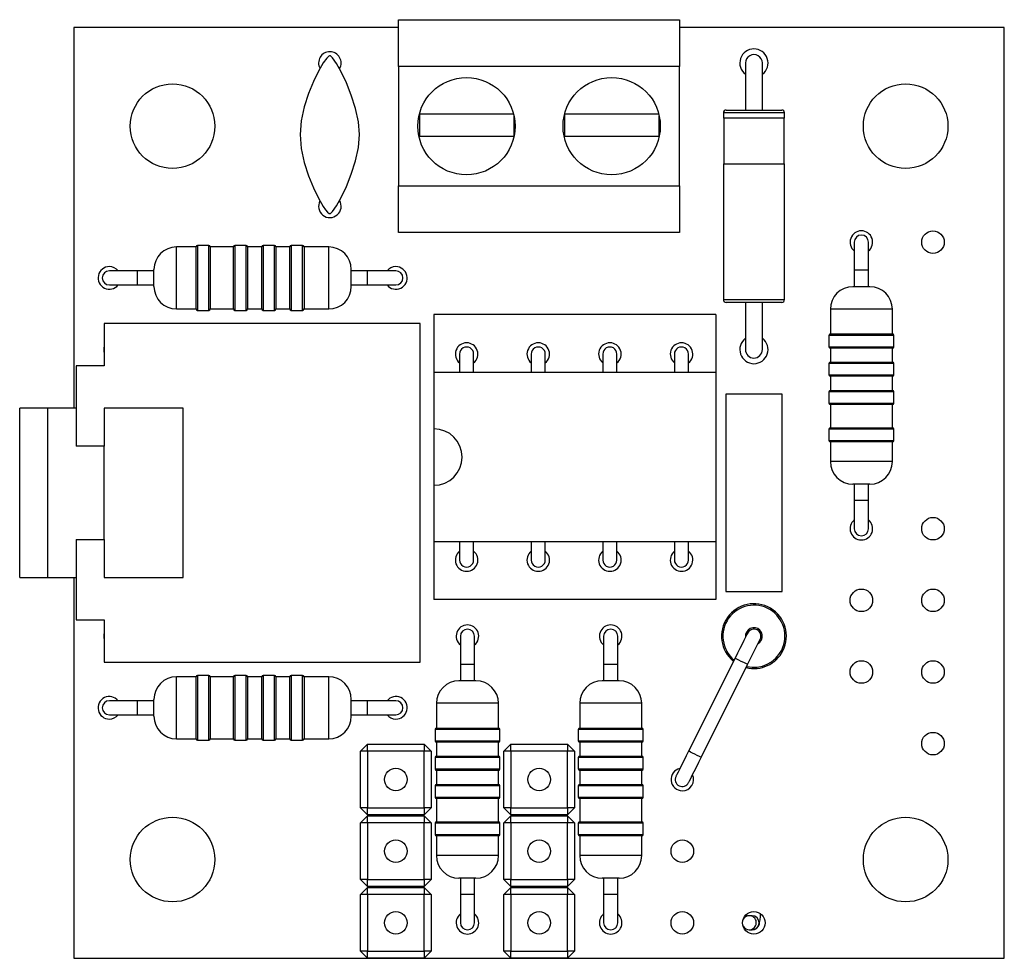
# Model space of a CAD drawing. Extents: x 0 to 118, y 0 to 175.
import ezdxf

# ---------------------------------------------------------------- set-up
doc = ezdxf.new("R2010")
doc.units = 0
doc.layers.get('0').update_dxf_attribs({"linetype": 'CONTINUOUS'})

msp = doc.modelspace()

# ---------------------------------------------------------------- linework, layer by layer
at = {"color": 7, "linetype": 'CONTINUOUS'}
for p, q in [((96.362, 175.133), (106.332, 175.133)), ((96.362, 173.478), (96.362, 175.133)), ((106.332, 175.133), (106.332, 173.478)), ((84.847, 174.858), (84.847, 161.358)), ((96.362, 174.858), (84.847, 174.858)), ((117.847, 174.858), (106.332, 174.858)), ((117.847, 141.858), (117.847, 174.858)), ((108.667, 173.598), (108.667, 171.928)), ((109.267, 171.928), (109.267, 173.598)), ((106.332, 173.478), (96.362, 173.478)), ((96.362, 173.478), (96.362, 169.238)), ((106.332, 169.238), (106.332, 173.478)), ((107.882, 171.828), (107.882, 171.64)), ((107.982, 171.928), (109.952, 171.928)), ((110.052, 171.64), (110.052, 171.828)), ((97.101, 171.788), (97.101, 171.008)), ((100.442, 171.788), (97.101, 171.788)), ((100.461, 171.008), (100.461, 171.708)), ((105.592, 171.788), (102.251, 171.788)), ((102.251, 171.788), (102.251, 171.008)), ((105.611, 171.008), (105.611, 171.708)), ((110.052, 171.64), (107.882, 171.64)), ((107.896, 171.64), (107.896, 170.019)), ((110.038, 170.019), (110.038, 171.64)), ((97.101, 171.008), (100.461, 171.008)), ((102.251, 171.008), (105.611, 171.008)), ((107.882, 170.019), (107.882, 165.208)), ((107.882, 170.019), (110.052, 170.019)), ((110.052, 165.208), (110.052, 170.019)), ((96.362, 169.238), (106.332, 169.238)), ((96.362, 167.583), (96.362, 169.238)), ((106.332, 169.238), (106.332, 167.583)), ((106.332, 167.583), (96.362, 167.583)), ((89.187, 167.078), (88.487, 167.078)), ((89.187, 164.878), (89.187, 167.078)), ((89.637, 167.128), (89.237, 167.128)), ((90.51, 167.078), (89.687, 167.078)), ((89.687, 167.078), (89.687, 164.878)), ((90.51, 164.878), (90.51, 167.078)), ((90.96, 167.128), (90.56, 167.128)), ((91.51, 167.078), (91.01, 167.078)), ((91.01, 167.078), (91.01, 164.878)), ((91.51, 164.878), (91.51, 167.078)), ((91.96, 167.128), (91.56, 167.128)), ((92.51, 167.078), (92.01, 167.078)), ((92.01, 167.078), (92.01, 164.878)), ((92.51, 164.878), (92.51, 167.078)), ((92.96, 167.128), (92.56, 167.128)), ((93.887, 167.078), (93.01, 167.078)), ((93.01, 167.078), (93.01, 164.878)), ((112.527, 167.248), (112.527, 166.248)), ((113.027, 166.248), (113.027, 167.248)), ((87.107, 166.228), (86.107, 166.228)), ((87.687, 166.228), (87.107, 166.228)), ((87.687, 165.678), (87.687, 166.278)), ((94.687, 165.678), (94.687, 166.278)), ((95.267, 166.228), (94.687, 166.228)), ((96.267, 166.228), (95.267, 166.228)), ((112.527, 166.248), (112.527, 165.668)), ((113.027, 165.668), (113.027, 166.248)), ((86.107, 165.728), (87.107, 165.728)), ((87.107, 165.728), (87.687, 165.728)), ((94.687, 165.728), (95.267, 165.728)), ((95.267, 165.728), (96.267, 165.728)), ((113.077, 165.668), (112.477, 165.668)), ((88.487, 164.878), (89.187, 164.878)), ((89.237, 164.828), (89.637, 164.828)), ((89.687, 164.878), (90.51, 164.878)), ((90.56, 164.828), (90.96, 164.828)), ((91.01, 164.878), (91.51, 164.878)), ((91.56, 164.828), (91.96, 164.828)), ((92.01, 164.878), (92.51, 164.878)), ((92.56, 164.828), (92.96, 164.828)), ((93.01, 164.878), (93.887, 164.878)), ((109.952, 165.108), (107.982, 165.108)), ((108.667, 165.108), (108.667, 163.438)), ((109.267, 163.438), (109.267, 165.108)), ((111.677, 164.868), (111.677, 163.991)), ((113.877, 163.991), (113.877, 164.868)), ((97.617, 164.678), (97.617, 162.628)), ((107.617, 164.678), (97.617, 164.678)), ((107.617, 164.678), (107.617, 162.628)), ((97.127, 164.358), (85.927, 164.358)), ((85.927, 164.358), (85.927, 162.858)), ((97.127, 152.358), (97.127, 164.358)), ((111.627, 163.941), (111.627, 163.541)), ((111.677, 163.991), (113.877, 163.991)), ((113.927, 163.541), (113.927, 163.941)), ((111.677, 163.491), (111.677, 162.991)), ((113.877, 163.491), (111.677, 163.491)), ((113.877, 162.991), (113.877, 163.491)), ((98.527, 163.278), (98.527, 162.628)), ((99.027, 162.628), (99.027, 163.278)), ((101.067, 163.278), (101.067, 162.628)), ((101.567, 162.628), (101.567, 163.278)), ((103.607, 163.278), (103.607, 162.628)), ((104.107, 162.628), (104.107, 163.278)), ((106.147, 163.278), (106.147, 162.628)), ((106.647, 162.628), (106.647, 163.278)), ((84.927, 162.858), (84.927, 160.016)), ((85.927, 162.858), (84.927, 162.858)), ((111.627, 162.941), (111.627, 162.541)), ((111.677, 162.991), (113.877, 162.991)), ((113.927, 162.541), (113.927, 162.941)), ((107.617, 162.628), (97.617, 162.628)), ((97.617, 162.628), (97.617, 160.628)), ((107.617, 162.628), (107.617, 156.628)), ((111.677, 162.491), (111.677, 161.991)), ((113.877, 162.491), (111.677, 162.491)), ((113.877, 161.991), (113.877, 162.491)), ((107.967, 161.858), (107.967, 154.858)), ((109.967, 161.858), (107.967, 161.858)), ((109.967, 154.858), (109.967, 161.858)), ((111.627, 161.941), (111.627, 161.541)), ((111.677, 161.991), (113.877, 161.991)), ((113.927, 161.541), (113.927, 161.941)), ((83.927, 161.357), (82.927, 161.357)), ((82.927, 155.359), (82.927, 161.357)), ((84.927, 161.358), (83.927, 161.358)), ((88.727, 161.358), (85.927, 161.358)), ((85.927, 161.358), (85.927, 160.016)), ((88.727, 155.358), (88.727, 161.358)), ((111.677, 161.491), (111.677, 160.668)), ((113.877, 161.491), (111.677, 161.491)), ((113.877, 160.668), (113.877, 161.491)), ((111.677, 160.668), (113.877, 160.668)), ((97.617, 160.628), (97.617, 158.628)), ((111.627, 160.618), (111.627, 160.218)), ((113.927, 160.218), (113.927, 160.618)), ((85.927, 160.016), (84.927, 160.016)), ((85.927, 156.7), (85.927, 160.016)), ((111.677, 160.168), (111.677, 159.468)), ((113.877, 160.168), (111.677, 160.168)), ((113.877, 159.468), (113.877, 160.168)), ((97.617, 158.628), (97.617, 156.628)), ((113.077, 158.668), (112.477, 158.668)), ((112.527, 158.668), (112.527, 158.088)), ((113.027, 158.088), (113.027, 158.668)), ((112.527, 158.088), (112.527, 157.088)), ((113.027, 157.088), (113.027, 158.088)), ((84.927, 156.7), (85.927, 156.7)), ((84.927, 156.7), (84.927, 153.858)), ((85.927, 156.7), (85.927, 155.358)), ((97.617, 156.628), (97.617, 154.578)), ((107.617, 156.628), (97.617, 156.628)), ((98.527, 156.628), (98.527, 155.978)), ((99.027, 155.978), (99.027, 156.628)), ((101.067, 156.628), (101.067, 155.978)), ((101.567, 155.978), (101.567, 156.628)), ((103.607, 156.628), (103.607, 155.978)), ((104.107, 155.978), (104.107, 156.628)), ((106.147, 156.628), (106.147, 155.978)), ((106.647, 155.978), (106.647, 156.628)), ((107.617, 156.628), (107.617, 154.578)), ((82.927, 155.359), (83.927, 155.359)), ((83.927, 155.358), (84.927, 155.358)), ((84.847, 155.358), (84.847, 141.858)), ((85.927, 155.358), (88.727, 155.358)), ((107.967, 154.858), (109.967, 154.858)), ((107.617, 154.578), (97.617, 154.578)), ((84.927, 153.858), (85.927, 153.858)), ((85.927, 153.858), (85.927, 152.358)), ((98.557, 153.278), (98.557, 152.278)), ((99.057, 152.278), (99.057, 153.278)), ((103.637, 153.278), (103.637, 152.278)), ((104.137, 152.278), (104.137, 153.278)), ((108.743, 152.272), (109.19, 153.167)), ((85.927, 152.358), (97.127, 152.358)), ((98.557, 152.278), (98.557, 151.698)), ((99.057, 151.698), (99.057, 152.278)), ((103.637, 152.278), (103.637, 151.698)), ((104.137, 151.698), (104.137, 152.278)), ((108.296, 152.496), (106.65, 149.204)), ((107.098, 148.981), (108.743, 152.272)), ((89.187, 151.838), (88.487, 151.838)), ((89.187, 149.638), (89.187, 151.838)), ((89.637, 151.888), (89.237, 151.888)), ((90.51, 151.838), (89.687, 151.838)), ((89.687, 151.838), (89.687, 149.638)), ((90.51, 149.638), (90.51, 151.838)), ((90.96, 151.888), (90.56, 151.888)), ((91.51, 151.838), (91.01, 151.838)), ((91.01, 151.838), (91.01, 149.638)), ((91.51, 149.638), (91.51, 151.838)), ((91.96, 151.888), (91.56, 151.888)), ((92.51, 151.838), (92.01, 151.838)), ((92.01, 151.838), (92.01, 149.638)), ((92.51, 149.638), (92.51, 151.838)), ((92.96, 151.888), (92.56, 151.888)), ((93.887, 151.838), (93.01, 151.838)), ((93.01, 151.838), (93.01, 149.638)), ((99.107, 151.698), (98.507, 151.698)), ((104.187, 151.698), (103.587, 151.698)), ((87.107, 150.988), (86.107, 150.988)), ((87.687, 150.988), (87.107, 150.988)), ((87.687, 150.438), (87.687, 151.038)), ((94.687, 150.438), (94.687, 151.038)), ((95.267, 150.988), (94.687, 150.988)), ((96.267, 150.988), (95.267, 150.988)), ((97.707, 150.898), (97.707, 150.021)), ((99.907, 150.021), (99.907, 150.898)), ((102.787, 150.898), (102.787, 150.021)), ((104.987, 150.021), (104.987, 150.898)), ((86.107, 150.488), (87.107, 150.488)), ((87.107, 150.488), (87.687, 150.488)), ((94.687, 150.488), (95.267, 150.488)), ((95.267, 150.488), (96.267, 150.488)), ((97.657, 149.971), (97.657, 149.571)), ((97.707, 150.021), (99.907, 150.021)), ((99.957, 149.571), (99.957, 149.971)), ((102.737, 149.971), (102.737, 149.571)), ((102.787, 150.021), (104.987, 150.021)), ((105.037, 149.571), (105.037, 149.971)), ((88.487, 149.638), (89.187, 149.638)), ((89.237, 149.588), (89.637, 149.588)), ((89.687, 149.638), (90.51, 149.638)), ((90.56, 149.588), (90.96, 149.588)), ((91.01, 149.638), (91.51, 149.638)), ((91.56, 149.588), (91.96, 149.588)), ((92.01, 149.638), (92.51, 149.638)), ((92.56, 149.588), (92.96, 149.588)), ((93.01, 149.638), (93.887, 149.638)), ((97.707, 149.521), (97.707, 149.021)), ((99.907, 149.521), (97.707, 149.521)), ((99.907, 149.021), (99.907, 149.521)), ((102.787, 149.521), (102.787, 149.021)), ((104.987, 149.521), (102.787, 149.521)), ((104.987, 149.021), (104.987, 149.521)), ((95.012, 149.203), (95.262, 149.453)), ((95.012, 147.193), (95.012, 149.203)), ((95.262, 149.203), (95.012, 149.203)), ((95.262, 149.203), (95.262, 149.453)), ((95.262, 149.453), (97.272, 149.453)), ((95.262, 149.203), (95.262, 147.193)), ((97.272, 149.203), (95.262, 149.203)), ((97.272, 149.453), (97.272, 149.203)), ((97.272, 149.453), (97.522, 149.203)), ((97.272, 147.193), (97.272, 149.203)), ((97.522, 149.203), (97.272, 149.203)), ((97.522, 149.203), (97.522, 147.193)), ((100.092, 149.203), (100.342, 149.453)), ((100.092, 147.193), (100.092, 149.203)), ((100.342, 149.203), (100.092, 149.203)), ((100.342, 149.203), (100.342, 149.453)), ((100.342, 149.453), (102.352, 149.453)), ((100.342, 149.203), (100.342, 147.193)), ((102.352, 149.203), (100.342, 149.203)), ((102.352, 149.453), (102.352, 149.203)), ((102.352, 149.453), (102.602, 149.203)), ((102.352, 147.193), (102.352, 149.203)), ((102.602, 149.203), (102.352, 149.203)), ((102.602, 149.203), (102.602, 147.193)), ((97.657, 148.971), (97.657, 148.571)), ((97.707, 149.021), (99.907, 149.021)), ((99.957, 148.571), (99.957, 148.971)), ((102.737, 148.971), (102.737, 148.571)), ((102.787, 149.021), (104.987, 149.021)), ((105.037, 148.571), (105.037, 148.971)), ((97.707, 148.521), (97.707, 148.021)), ((99.907, 148.521), (97.707, 148.521)), ((99.907, 148.021), (99.907, 148.521)), ((102.787, 148.521), (102.787, 148.021)), ((104.987, 148.521), (102.787, 148.521)), ((104.987, 148.021), (104.987, 148.521)), ((97.657, 147.971), (97.657, 147.571)), ((97.707, 148.021), (99.907, 148.021)), ((99.957, 147.571), (99.957, 147.971)), ((102.737, 147.971), (102.737, 147.571)), ((102.787, 148.021), (104.987, 148.021)), ((105.037, 147.571), (105.037, 147.971)), ((97.707, 147.521), (97.707, 146.698)), ((99.907, 147.521), (97.707, 147.521)), ((99.907, 146.698), (99.907, 147.521)), ((102.787, 147.521), (102.787, 146.698)), ((104.987, 147.521), (102.787, 147.521)), ((104.987, 146.698), (104.987, 147.521)), ((95.262, 146.943), (95.012, 147.193)), ((95.262, 147.193), (95.012, 147.193)), ((95.262, 146.943), (95.262, 147.193)), ((95.262, 147.193), (97.272, 147.193)), ((97.272, 147.193), (97.272, 146.943)), ((97.522, 147.193), (97.272, 147.193)), ((97.522, 147.193), (97.272, 146.943)), ((100.342, 146.943), (100.092, 147.193)), ((100.342, 147.193), (100.092, 147.193)), ((100.342, 146.943), (100.342, 147.193)), ((100.342, 147.193), (102.352, 147.193)), ((102.602, 147.193), (102.352, 146.943)), ((102.352, 147.193), (102.352, 146.943)), ((102.602, 147.193), (102.352, 147.193)), ((95.012, 146.663), (95.262, 146.913)), ((97.272, 146.943), (95.262, 146.943)), ((95.262, 146.663), (95.262, 146.913)), ((95.262, 146.913), (97.272, 146.913)), ((97.272, 146.913), (97.272, 146.663)), ((97.272, 146.913), (97.522, 146.663)), ((97.707, 146.698), (99.907, 146.698)), ((100.092, 146.663), (100.342, 146.913)), ((102.352, 146.943), (100.342, 146.943)), ((100.342, 146.663), (100.342, 146.913)), ((100.342, 146.913), (102.352, 146.913)), ((102.352, 146.913), (102.352, 146.663)), ((102.352, 146.913), (102.602, 146.663)), ((102.787, 146.698), (104.987, 146.698)), ((95.012, 144.653), (95.012, 146.663)), ((95.262, 146.663), (95.012, 146.663)), ((97.272, 146.663), (95.262, 146.663)), ((95.262, 146.663), (95.262, 144.653)), ((97.272, 144.653), (97.272, 146.663)), ((97.522, 146.663), (97.272, 146.663)), ((97.522, 146.663), (97.522, 144.653)), ((97.657, 146.648), (97.657, 146.248)), ((99.957, 146.248), (99.957, 146.648)), ((100.092, 144.653), (100.092, 146.663)), ((100.342, 146.663), (100.092, 146.663)), ((100.342, 146.663), (100.342, 144.653)), ((102.352, 146.663), (100.342, 146.663)), ((102.352, 144.653), (102.352, 146.663)), ((102.602, 146.663), (102.352, 146.663)), ((102.602, 146.663), (102.602, 144.653)), ((102.737, 146.648), (102.737, 146.248)), ((105.037, 146.248), (105.037, 146.648)), ((97.707, 146.198), (97.707, 145.498)), ((99.907, 146.198), (97.707, 146.198)), ((99.907, 145.498), (99.907, 146.198)), ((102.787, 146.198), (102.787, 145.498)), ((104.987, 146.198), (102.787, 146.198)), ((104.987, 145.498), (104.987, 146.198)), ((95.262, 144.403), (95.012, 144.653)), ((95.262, 144.653), (95.012, 144.653)), ((95.262, 144.403), (95.262, 144.653)), ((95.262, 144.653), (97.272, 144.653)), ((97.522, 144.653), (97.272, 144.653)), ((97.272, 144.653), (97.272, 144.403)), ((97.522, 144.653), (97.272, 144.403)), ((99.107, 144.698), (98.507, 144.698)), ((98.557, 144.698), (98.557, 144.118)), ((99.057, 144.118), (99.057, 144.698)), ((100.342, 144.403), (100.092, 144.653)), ((100.342, 144.653), (100.092, 144.653)), ((100.342, 144.403), (100.342, 144.653)), ((100.342, 144.653), (102.352, 144.653)), ((102.602, 144.653), (102.352, 144.403)), ((102.352, 144.653), (102.352, 144.403)), ((102.602, 144.653), (102.352, 144.653)), ((104.187, 144.698), (103.587, 144.698)), ((103.637, 144.698), (103.637, 144.118)), ((104.137, 144.118), (104.137, 144.698)), ((95.012, 144.123), (95.262, 144.373)), ((97.272, 144.403), (95.262, 144.403)), ((95.262, 144.123), (95.262, 144.373)), ((95.262, 144.373), (97.272, 144.373)), ((97.272, 144.373), (97.272, 144.123)), ((97.272, 144.373), (97.522, 144.123)), ((100.092, 144.123), (100.342, 144.373)), ((102.352, 144.403), (100.342, 144.403)), ((100.342, 144.123), (100.342, 144.373)), ((100.342, 144.373), (102.352, 144.373)), ((102.352, 144.373), (102.352, 144.123)), ((102.352, 144.373), (102.602, 144.123)), ((95.012, 142.113), (95.012, 144.123)), ((95.262, 144.123), (95.012, 144.123)), ((97.272, 144.123), (95.262, 144.123)), ((95.262, 144.123), (95.262, 142.113)), ((97.272, 142.113), (97.272, 144.123)), ((97.522, 144.123), (97.272, 144.123)), ((97.522, 144.123), (97.522, 142.113)), ((98.557, 144.118), (98.557, 143.118)), ((99.057, 143.118), (99.057, 144.118)), ((100.092, 142.113), (100.092, 144.123)), ((100.342, 144.123), (100.092, 144.123)), ((102.352, 144.123), (100.342, 144.123)), ((100.342, 144.123), (100.342, 142.113)), ((102.352, 142.113), (102.352, 144.123)), ((102.602, 144.123), (102.352, 144.123)), ((102.602, 144.123), (102.602, 142.113)), ((103.637, 144.118), (103.637, 143.118)), ((104.137, 143.118), (104.137, 144.118)), ((108.697, 143.405), (108.692, 143.339)), ((108.905, 143.369), (108.803, 143.369)), ((108.801, 142.869), (108.903, 142.869)), ((84.847, 141.858), (117.847, 141.858)), ((95.262, 141.863), (95.012, 142.113)), ((95.262, 142.113), (95.012, 142.113)), ((95.262, 141.863), (95.262, 142.113)), ((95.262, 142.113), (97.272, 142.113)), ((97.272, 141.863), (95.262, 141.863)), ((97.522, 142.113), (97.272, 141.863)), ((97.272, 142.113), (97.272, 141.863)), ((97.522, 142.113), (97.272, 142.113)), ((100.342, 141.863), (100.092, 142.113)), ((100.342, 142.113), (100.092, 142.113)), ((100.342, 142.113), (102.352, 142.113)), ((100.342, 141.863), (100.342, 142.113)), ((102.352, 141.863), (100.342, 141.863)), ((102.602, 142.113), (102.352, 141.863)), ((102.352, 142.113), (102.352, 141.863)), ((102.602, 142.113), (102.352, 142.113))]:
    msp.add_line(p, q, dxfattribs=at)
at = {"color": 8, "linetype": 'CONTINUOUS'}
for p, q in [((110.052, 171.828), (107.882, 171.828)), ((88.487, 164.878), (88.487, 167.078)), ((89.237, 167.128), (89.237, 164.828)), ((89.637, 164.828), (89.637, 167.128)), ((90.56, 167.128), (90.56, 164.828)), ((90.96, 164.828), (90.96, 167.128)), ((91.56, 167.128), (91.56, 164.828)), ((91.96, 164.828), (91.96, 167.128)), ((92.56, 167.128), (92.56, 164.828)), ((92.96, 164.828), (92.96, 167.128)), ((93.887, 164.878), (93.887, 167.078)), ((87.107, 165.728), (87.107, 166.228)), ((95.267, 165.728), (95.267, 166.228)), ((113.027, 166.248), (112.527, 166.248)), ((107.882, 165.208), (110.052, 165.208)), ((113.877, 164.868), (111.677, 164.868)), ((113.927, 163.941), (111.627, 163.941)), ((111.627, 163.541), (113.927, 163.541)), ((113.927, 162.941), (111.627, 162.941)), ((111.627, 162.541), (113.927, 162.541)), ((113.927, 161.941), (111.627, 161.941)), ((83.927, 155.359), (83.927, 161.357)), ((111.627, 161.541), (113.927, 161.541)), ((113.927, 160.618), (111.627, 160.618)), ((111.627, 160.218), (113.927, 160.218)), ((113.877, 159.468), (111.677, 159.468)), ((113.027, 158.088), (112.527, 158.088)), ((99.057, 152.278), (98.557, 152.278)), ((104.137, 152.278), (103.637, 152.278)), ((88.487, 149.638), (88.487, 151.838)), ((89.237, 151.888), (89.237, 149.588)), ((89.637, 149.588), (89.637, 151.888)), ((90.56, 151.888), (90.56, 149.588)), ((90.96, 149.588), (90.96, 151.888)), ((91.56, 151.888), (91.56, 149.588)), ((91.96, 149.588), (91.96, 151.888)), ((92.56, 151.888), (92.56, 149.588)), ((92.96, 149.588), (92.96, 151.888)), ((93.887, 149.638), (93.887, 151.838)), ((87.107, 150.488), (87.107, 150.988)), ((95.267, 150.488), (95.267, 150.988)), ((99.907, 150.898), (97.707, 150.898)), ((104.987, 150.898), (102.787, 150.898)), ((99.957, 149.971), (97.657, 149.971)), ((105.037, 149.971), (102.737, 149.971)), ((97.657, 149.571), (99.957, 149.571)), ((102.737, 149.571), (105.037, 149.571)), ((99.957, 148.971), (97.657, 148.971)), ((105.037, 148.971), (102.737, 148.971)), ((97.657, 148.571), (99.957, 148.571)), ((102.737, 148.571), (105.037, 148.571)), ((99.957, 147.971), (97.657, 147.971)), ((105.037, 147.971), (102.737, 147.971)), ((97.657, 147.571), (99.957, 147.571)), ((102.737, 147.571), (105.037, 147.571)), ((99.957, 146.648), (97.657, 146.648)), ((105.037, 146.648), (102.737, 146.648)), ((97.657, 146.248), (99.957, 146.248)), ((102.737, 146.248), (105.037, 146.248)), ((99.907, 145.498), (97.707, 145.498)), ((104.987, 145.498), (102.787, 145.498)), ((99.057, 144.118), (98.557, 144.118)), ((104.137, 144.118), (103.637, 144.118))]:
    msp.add_line(p, q, dxfattribs=at)
at = {"color": 7, "linetype": 'CONTINUOUS'}
for points in [[(94.977, 171.058), (94.938, 171.515), (94.835, 171.99), (94.687, 172.459), (94.512, 172.898), (94.33, 173.281), (94.159, 173.585), (94.018, 173.786), (93.96, 173.844), (93.947, 173.852), (93.936, 173.856), (93.927, 173.858), (93.915, 173.856), (93.901, 173.849), (93.876, 173.831), (93.82, 173.774), (93.694, 173.603), (93.523, 173.314), (93.341, 172.944), (93.166, 172.513), (93.018, 172.042), (92.915, 171.55), (92.877, 171.058)], [(92.877, 171.058), (92.915, 170.566), (93.018, 170.074), (93.166, 169.603), (93.341, 169.172), (93.523, 168.802), (93.694, 168.513), (93.778, 168.394), (93.849, 168.31), (93.898, 168.268), (93.914, 168.261), (93.927, 168.258), (93.939, 168.261), (93.954, 168.268), (93.971, 168.281), (94.018, 168.33), (94.159, 168.531), (94.33, 168.835), (94.512, 169.218), (94.687, 169.657), (94.835, 170.126), (94.938, 170.601), (94.977, 171.058)], [(108.743, 153.39), (108.735, 153.373), (108.709, 153.322), (108.668, 153.239), (108.612, 153.128), (108.545, 152.993), (108.467, 152.838), (108.383, 152.67), (108.296, 152.496)], [(106.65, 149.204), (106.563, 149.03), (106.479, 148.862), (106.402, 148.707), (106.334, 148.572), (106.278, 148.461), (106.237, 148.378), (106.212, 148.327), (106.203, 148.31)], [(106.65, 148.086), (106.659, 148.103), (106.684, 148.154), (106.726, 148.237), (106.781, 148.348), (106.849, 148.484), (106.926, 148.638), (107.01, 148.806), (107.098, 148.981)], [(108.903, 142.869), (108.989, 142.883), (109.053, 142.917), (109.098, 142.958), (109.128, 143), (109.147, 143.04), (109.159, 143.078), (109.17, 143.128), (109.184, 143.226), (109.194, 143.334), (109.2, 143.435)]]:
    msp.add_lwpolyline(points, dxfattribs=at)
at = {"color": 8, "linetype": 'CONTINUOUS'}
for points in [[(109.116, 153.018), (109.173, 153.06), (109.235, 153.144)], [(108.743, 152.272), (108.726, 152.281), (108.678, 152.305), (108.605, 152.341), (108.52, 152.384), (108.434, 152.427), (108.362, 152.463), (108.313, 152.487), (108.296, 152.496)], [(107.098, 148.981), (107.081, 148.989), (107.032, 149.013), (106.959, 149.05), (106.874, 149.092), (106.788, 149.135), (106.716, 149.171), (106.667, 149.196), (106.65, 149.204)]]:
    msp.add_lwpolyline(points, dxfattribs=at)
at = {"color": 7, "linetype": 'CONTINUOUS'}
for centre, radius in [((88.347, 171.358), 1.5), ((98.772, 171.358), 1.725), ((103.922, 171.358), 1.725), ((114.347, 171.358), 1.5), ((115.317, 167.248), 0.4), ((115.317, 157.088), 0.4), ((112.777, 154.548), 0.4), ((115.317, 154.548), 0.4), ((112.777, 152.008), 0.4), ((115.317, 152.008), 0.4), ((115.317, 149.468), 0.4), ((96.267, 148.198), 0.4), ((101.347, 148.198), 0.4), ((88.347, 145.358), 1.5), ((114.347, 145.358), 1.5), ((96.267, 145.658), 0.4), ((101.347, 145.658), 0.4), ((106.427, 145.658), 0.4), ((96.267, 143.118), 0.4), ((101.347, 143.118), 0.4), ((106.427, 143.118), 0.4), ((108.967, 143.118), 0.4)]:
    msp.add_circle(centre, radius, dxfattribs=at)
for centre, radius, start, end in [((93.927, 173.598), 0.4, 90, 208.6676), ((93.927, 173.598), 0.4, 329.4169, 90), ((108.967, 173.598), 0.5, 306.8699, 233.1301), ((108.967, 173.598), 0.3, 359.9997, 180.0003), ((107.982, 171.828), 0.1, 90, 180), ((109.952, 171.828), 0.1, 0, 90), ((93.927, 168.518), 0.4, 151.5547, 31.0394), ((112.777, 167.248), 0.4, 308.6822, 231.3178), ((112.777, 167.248), 0.25, 0, 180), ((88.487, 166.278), 0.8, 90, 180), ((89.237, 167.078), 0.05, 90, 180), ((89.637, 167.078), 0.05, 0, 90), ((90.56, 167.078), 0.05, 90, 180), ((90.96, 167.078), 0.05, 0, 90), ((91.56, 167.078), 0.05, 90, 180), ((91.96, 167.078), 0.05, 0, 90), ((92.56, 167.078), 0.05, 90, 180), ((92.96, 167.078), 0.05, 0, 90), ((93.887, 166.278), 0.8, 0, 90), ((86.107, 165.978), 0.4, 90, 321.3178), ((86.107, 165.978), 0.25, 90, 270), ((86.107, 165.978), 0.4, 38.6822, 90), ((96.267, 165.978), 0.4, 90, 141.3178), ((96.267, 165.978), 0.4, 218.6822, 90), ((96.267, 165.978), 0.25, 270, 90), ((88.487, 165.678), 0.8, 180, 270), ((93.887, 165.678), 0.8, 270, 0), ((112.477, 164.868), 0.8, 90, 180), ((113.077, 164.868), 0.8, 0, 90), ((107.982, 165.208), 0.1, 180, 270), ((109.952, 165.208), 0.1, 270, 0), ((89.237, 164.878), 0.05, 180, 270), ((89.637, 164.878), 0.05, 270, 0), ((90.56, 164.878), 0.05, 180, 270), ((90.96, 164.878), 0.05, 270, 0), ((91.56, 164.878), 0.05, 180, 270), ((91.96, 164.878), 0.05, 270, 0), ((92.56, 164.878), 0.05, 180, 270), ((92.96, 164.878), 0.05, 270, 0), ((108.967, 163.438), 0.5, 126.8699, 270), ((108.967, 163.438), 0.5, 270, 53.1301), ((111.677, 163.941), 0.05, 90, 180), ((113.877, 163.941), 0.05, 0, 90), ((86.307, 163.438), 0.4, 161.8051, 198.1949), ((98.777, 163.278), 0.4, 90, 231.3178), ((98.777, 163.278), 0.25, 359.9999, 180.0001), ((98.777, 163.278), 0.4, 308.6822, 90), ((101.318, 163.278), 0.4, 90, 231.1341), ((101.317, 163.278), 0.25, 359.9999, 180.0001), ((101.318, 163.278), 0.4, 308.4989, 90), ((103.859, 163.278), 0.4, 90, 230.9499), ((103.857, 163.278), 0.25, 359.9999, 180.0001), ((103.859, 163.278), 0.4, 308.3161, 90), ((106.4, 163.278), 0.4, 90, 230.7652), ((106.397, 163.278), 0.25, 359.9999, 180.0001), ((106.4, 163.278), 0.4, 308.1338, 90), ((108.967, 163.438), 0.3, 180.0001, 359.9999), ((111.677, 163.541), 0.05, 180, 270), ((113.877, 163.541), 0.05, 270, 0), ((111.677, 162.941), 0.05, 90, 180), ((113.877, 162.941), 0.05, 0, 90), ((111.677, 162.541), 0.05, 180, 270), ((113.877, 162.541), 0.05, 270, 0), ((111.677, 161.941), 0.05, 90, 180), ((113.877, 161.941), 0.05, 0, 90), ((111.677, 161.541), 0.05, 180, 270), ((113.877, 161.541), 0.05, 270, 0), ((111.677, 160.618), 0.05, 90, 180), ((113.877, 160.618), 0.05, 0, 90), ((97.617, 159.628), 1, 270, 90), ((111.677, 160.218), 0.05, 180, 270), ((113.877, 160.218), 0.05, 270, 0), ((112.477, 159.468), 0.8, 180, 270), ((113.077, 159.468), 0.8, 270, 0), ((112.777, 157.088), 0.4, 128.6822, 270), ((112.777, 157.088), 0.4, 270, 51.3178), ((112.777, 157.088), 0.25, 180, 0), ((98.777, 155.978), 0.4, 128.6822, 270), ((98.777, 155.978), 0.4, 270, 51.3178), ((101.318, 155.978), 0.4, 128.8659, 270), ((101.318, 155.978), 0.4, 270, 51.5011), ((103.859, 155.978), 0.4, 129.0501, 270), ((103.859, 155.978), 0.4, 270, 51.6839), ((106.4, 155.978), 0.4, 129.2348, 270), ((106.4, 155.978), 0.4, 270, 51.8662), ((98.777, 155.978), 0.25, 179.9999, 0.0001), ((101.317, 155.978), 0.25, 179.9999, 0.0001), ((103.857, 155.978), 0.25, 179.9999, 0.0001), ((106.397, 155.978), 0.25, 179.9999, 0.0001), ((108.967, 153.278), 1.15, 333.4349, 230.8791), ((108.967, 153.278), 1.1, 333.4349, 230.2984), ((98.807, 153.278), 0.4, 308.6822, 231.3178), ((103.887, 153.278), 0.4, 308.6822, 231.3178), ((86.307, 153.278), 0.4, 161.8051, 198.1949), ((98.807, 153.278), 0.25, 0, 180), ((103.887, 153.278), 0.25, 0, 180), ((108.967, 153.278), 0.25, 333.4349, 153.4349), ((108.967, 153.278), 1.15, 255.9908, 333.4349), ((108.967, 153.278), 1.1, 256.8615, 333.4349), ((88.487, 151.038), 0.8, 90, 180), ((89.237, 151.838), 0.05, 90, 180), ((89.637, 151.838), 0.05, 0, 90), ((90.56, 151.838), 0.05, 90, 180), ((90.96, 151.838), 0.05, 0, 90), ((91.56, 151.838), 0.05, 90, 180), ((91.96, 151.838), 0.05, 0, 90), ((92.56, 151.838), 0.05, 90, 180), ((92.96, 151.838), 0.05, 0, 90), ((93.887, 151.038), 0.8, 0, 90), ((98.507, 150.898), 0.8, 90, 180), ((99.107, 150.898), 0.8, 0, 90), ((103.587, 150.898), 0.8, 90, 180), ((104.187, 150.898), 0.8, 0, 90), ((86.107, 150.738), 0.4, 38.6822, 270), ((86.107, 150.738), 0.25, 90, 270), ((96.267, 150.738), 0.4, 270, 141.3178), ((96.267, 150.738), 0.25, 270, 90), ((86.107, 150.738), 0.4, 270, 321.3178), ((88.487, 150.438), 0.8, 180, 270), ((93.887, 150.438), 0.8, 270, 0), ((96.267, 150.738), 0.4, 218.6822, 270), ((97.707, 149.971), 0.05, 90, 180), ((99.907, 149.971), 0.05, 0, 90), ((102.787, 149.971), 0.05, 90, 180), ((104.987, 149.971), 0.05, 0, 90), ((89.237, 149.638), 0.05, 180, 270), ((89.637, 149.638), 0.05, 270, 0), ((90.56, 149.638), 0.05, 180, 270), ((90.96, 149.638), 0.05, 270, 0), ((91.56, 149.638), 0.05, 180, 270), ((91.96, 149.638), 0.05, 270, 0), ((92.56, 149.638), 0.05, 180, 270), ((92.96, 149.638), 0.05, 270, 0), ((97.707, 149.571), 0.05, 180, 270), ((99.907, 149.571), 0.05, 270, 0), ((102.787, 149.571), 0.05, 180, 270), ((104.987, 149.571), 0.05, 270, 0), ((97.707, 148.971), 0.05, 90, 180), ((99.907, 148.971), 0.05, 0, 90), ((102.787, 148.971), 0.05, 90, 180), ((104.987, 148.971), 0.05, 0, 90), ((97.707, 148.571), 0.05, 180, 270), ((99.907, 148.571), 0.05, 270, 0), ((102.787, 148.571), 0.05, 180, 270), ((104.987, 148.571), 0.05, 270, 0), ((106.427, 148.198), 0.4, 102.1171, 270), ((106.427, 148.198), 0.25, 153.4349, 333.4349), ((106.427, 148.198), 0.4, 270, 24.7528), ((97.707, 147.971), 0.05, 90, 180), ((99.907, 147.971), 0.05, 0, 90), ((102.787, 147.971), 0.05, 90, 180), ((104.987, 147.971), 0.05, 0, 90), ((97.707, 147.571), 0.05, 180, 270), ((99.907, 147.571), 0.05, 270, 0), ((102.787, 147.571), 0.05, 180, 270), ((104.987, 147.571), 0.05, 270, 0), ((97.707, 146.648), 0.05, 90, 180), ((99.907, 146.648), 0.05, 0, 90), ((102.787, 146.648), 0.05, 90, 180), ((104.987, 146.648), 0.05, 0, 90), ((97.707, 146.248), 0.05, 180, 270), ((99.907, 146.248), 0.05, 270, 0), ((102.787, 146.248), 0.05, 180, 270), ((104.987, 146.248), 0.05, 270, 0), ((98.507, 145.498), 0.8, 180, 270), ((99.107, 145.498), 0.8, 270, 0), ((103.587, 145.498), 0.8, 180, 270), ((104.187, 145.498), 0.8, 270, 0), ((98.807, 143.118), 0.4, 128.6822, 270), ((98.807, 143.118), 0.4, 270, 51.3178), ((103.887, 143.118), 0.4, 128.6822, 270), ((103.887, 143.118), 0.4, 270, 51.3178), ((108.802, 143.119), 0.25, 333.3794, 149.0502), ((98.807, 143.118), 0.25, 180, 0), ((103.887, 143.118), 0.25, 180, 0), ((108.802, 143.118), 0.249, 210.2743, 333.5658)]:
    msp.add_arc(centre, radius, start, end, dxfattribs=at)
at = {"color": 8, "linetype": 'CONTINUOUS'}
for centre, radius, start, end in [((108.967, 153.278), 0.3, 333.4349, 186.9923), ((108.904, 143.119), 0.25, 269.8994, 89.7397)]:
    msp.add_arc(centre, radius, start, end, dxfattribs=at)

doc.saveas('drawing.dxf')
